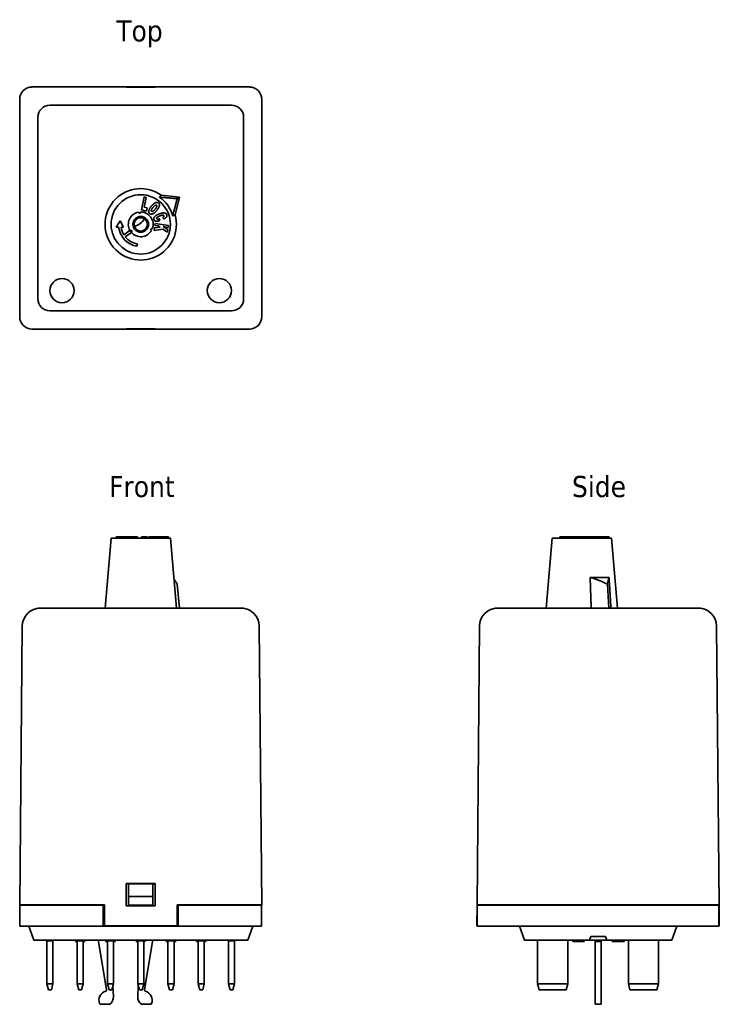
# Model space of a CAD drawing. Header units: millimetres. Extents: x 40 to 156, y 82 to 245.
import ezdxf

# ---------------------------------------------------------------- set-up
doc = ezdxf.new("R2010")
doc.units = ezdxf.units.MM
doc.layers.add('Symbol (ISO)', color=7, linetype='Continuous', lineweight=25)
doc.layers.add('Visible (ISO)', color=7, linetype='Continuous', lineweight=35)
doc.styles.add('Label Text (ISO)', font='TAHOMA.TTF')

msp = doc.modelspace()

# ---------------------------------------------------------------- linework, layer by layer
at = {"layer": 'Visible (ISO)'}
for p, q in [((42.24, 233.49), (54.24, 233.49)), ((66.24, 233.52), (54.24, 233.52)), ((54.24, 233.52), (54.24, 233.49)), ((57.84, 233.49), (62.64, 233.49)), ((57.84, 233.46), (57.84, 233.49)), ((62.64, 233.46), (57.84, 233.46)), ((62.64, 233.49), (62.64, 233.46)), ((66.24, 233.49), (66.24, 233.52)), ((66.24, 233.49), (78.24, 233.49)), ((40.24, 231.49), (40.24, 195.49)), ((80.24, 231.49), (80.24, 195.49)), ((45.24, 230.49), (75.24, 230.49)), ((43.24, 198.49), (43.24, 228.49)), ((77.24, 228.49), (77.24, 198.49)), ((60.34, 213.17), (60.8, 215.32)), ((61.14, 215.25), (60.79, 213.63)), ((60.8, 215.32), (61.14, 215.25)), ((63.63, 215.62), (66.62, 215.28)), ((66.62, 215.28), (65.93, 212.36)), ((66.27, 215.04), (66.62, 215.28)), ((61.2, 212.99), (60.34, 213.17)), ((60.79, 213.63), (61.31, 213.52)), ((61.31, 213.52), (61.2, 212.99)), ((63.37, 211.71), (63.31, 211.37)), ((64.08, 211.68), (63.85, 211.91)), ((56.2, 210.35), (56.82, 211.38)), ((56.59, 210.34), (56.2, 210.35)), ((56.82, 211.38), (57.4, 210.33)), ((57.4, 210.33), (57, 210.33)), ((62.47, 209.8), (62.53, 210.21)), ((63.89, 210), (62.47, 209.8)), ((62.53, 210.21), (63.46, 210.3)), ((62.59, 210.61), (62.65, 210.95)), ((63.12, 210.53), (62.59, 210.61)), ((62.65, 210.95), (64.82, 210.62)), ((63.46, 210.3), (63.12, 210.53)), ((64.65, 209.48), (63.89, 210)), ((64.77, 210.28), (63.95, 210.41)), ((63.95, 210.41), (64.72, 209.93)), ((64.72, 209.93), (64.65, 209.48)), ((64.82, 210.62), (64.77, 210.28)), ((57.46, 209.06), (58.46, 209.77)), ((58.69, 209.45), (57.69, 208.74)), ((59.69, 207.56), (59.62, 207.16)), ((75.24, 196.49), (45.24, 196.49)), ((54.24, 193.49), (42.24, 193.49)), ((54.24, 193.49), (54.24, 193.46)), ((66.24, 193.46), (54.24, 193.46)), ((57.84, 193.52), (62.64, 193.52)), ((57.84, 193.48), (57.84, 193.52)), ((62.64, 193.48), (57.84, 193.48)), ((62.64, 193.52), (62.64, 193.48)), ((78.24, 193.49), (66.24, 193.49)), ((66.24, 193.46), (66.24, 193.49)), ((55.34, 158.95), (54.34, 147.35)), ((55.34, 158.95), (65.14, 158.95)), ((56.59, 159.15), (56.2, 159.15)), ((56.2, 158.95), (56.2, 159.15)), ((56.59, 159.15), (59.62, 159.15)), ((56.59, 158.95), (56.59, 159.15)), ((59.69, 159.15), (59.62, 159.15)), ((59.62, 158.95), (59.62, 159.15)), ((59.69, 158.95), (59.69, 159.15)), ((61.2, 159.15), (60.34, 159.15)), ((60.34, 158.95), (60.34, 159.15)), ((61.31, 159.15), (61.2, 159.15)), ((61.2, 158.95), (61.2, 159.15)), ((61.31, 158.95), (61.31, 159.15)), ((61.56, 158.95), (61.56, 159.15)), ((62.39, 158.95), (62.39, 159.15)), ((63.89, 159.15), (62.47, 159.15)), ((62.47, 158.95), (62.47, 159.15)), ((64.65, 159.15), (63.89, 159.15)), ((63.89, 158.95), (63.89, 159.15)), ((64.72, 159.15), (64.65, 159.15)), ((64.65, 158.95), (64.65, 159.15)), ((64.77, 159.15), (64.72, 159.15)), ((64.72, 158.95), (64.72, 159.15)), ((64.77, 158.95), (64.77, 159.15)), ((64.82, 159.15), (64.77, 159.15)), ((64.82, 158.95), (64.82, 159.15)), ((65.14, 158.95), (66.14, 147.35)), ((128.2, 158.95), (127.2, 147.35)), ((128.2, 158.95), (138, 158.95)), ((129.87, 159.15), (129.47, 159.15)), ((129.47, 158.95), (129.47, 159.15)), ((131.05, 159.15), (129.87, 159.15)), ((129.87, 158.95), (129.87, 159.15)), ((131.05, 158.95), (131.05, 159.15)), ((131.76, 159.15), (131.05, 159.15)), ((131.8, 159.15), (131.76, 159.15)), ((131.76, 158.95), (131.76, 159.15)), ((132.24, 159.15), (131.8, 159.15)), ((131.8, 158.95), (131.8, 159.15)), ((132.59, 159.15), (132.24, 159.15)), ((132.24, 158.95), (132.24, 159.15)), ((132.59, 158.95), (132.59, 159.15)), ((132.93, 159.15), (132.59, 159.15)), ((133.26, 159.15), (132.93, 159.15)), ((132.93, 158.95), (132.93, 159.15)), ((133.26, 158.95), (133.26, 159.15)), ((133.62, 159.15), (133.26, 159.15)), ((133.62, 158.95), (133.62, 159.15)), ((133.68, 158.95), (133.68, 159.15)), ((133.99, 159.15), (133.68, 159.15)), ((133.99, 158.95), (133.99, 159.15)), ((134.99, 158.95), (134.99, 159.15)), ((137.56, 159.15), (136.73, 159.15)), ((136.73, 158.95), (136.73, 159.15)), ((137.56, 158.95), (137.56, 159.15)), ((137.63, 159.15), (137.56, 159.15)), ((137.63, 158.95), (137.63, 159.15)), ((138, 158.95), (139, 147.35)), ((66.27, 151.35), (66.62, 147.35)), ((137.61, 152.46), (134.49, 152.46)), ((137.35, 151.35), (137.6, 147.35)), ((43.24, 147.35), (45.24, 147.35)), ((43.24, 147.35), (43.24, 147.35)), ((43.66, 147.35), (43.24, 147.35)), ((44.03, 147.35), (43.66, 147.35)), ((45.24, 147.35), (44.03, 147.35)), ((75.24, 147.35), (45.24, 147.35)), ((75.24, 147.35), (45.24, 147.35)), ((75.24, 147.35), (77.24, 147.35)), ((76.46, 147.35), (75.24, 147.35)), ((76.83, 147.35), (76.46, 147.35)), ((77.24, 147.35), (76.83, 147.35)), ((77.24, 147.35), (77.24, 147.35)), ((118.8, 147.35), (120.8, 147.35)), ((119.21, 147.35), (118.8, 147.35)), ((118.8, 147.35), (118.8, 147.35)), ((119.58, 147.35), (119.21, 147.35)), ((120.8, 147.35), (119.58, 147.35)), ((150.8, 147.35), (120.8, 147.35)), ((150.8, 147.35), (120.8, 147.35)), ((150.8, 147.35), (152.8, 147.35)), ((152.01, 147.35), (150.8, 147.35)), ((152.39, 147.35), (152.01, 147.35)), ((152.8, 147.35), (152.39, 147.35)), ((152.8, 147.35), (152.8, 147.35)), ((40.66, 144.38), (40.24, 98.35)), ((80.24, 98.35), (79.83, 144.38)), ((116.21, 144.38), (115.8, 98.35)), ((155.8, 98.35), (155.38, 144.38)), ((57.84, 101.85), (62.64, 101.85)), ((57.84, 98.15), (57.84, 101.85)), ((58.24, 101.8), (57.84, 101.8)), ((58.24, 101.8), (58.24, 99.72)), ((62.24, 101.8), (58.24, 101.8)), ((59.74, 101.85), (59.74, 101.8)), ((60.74, 101.8), (60.74, 101.85)), ((62.24, 99.72), (62.24, 101.8)), ((62.64, 101.8), (62.24, 101.8)), ((62.64, 101.85), (62.64, 98.15)), ((58.24, 99.72), (58.24, 98.3)), ((62.24, 99.72), (58.24, 99.72)), ((62.24, 98.3), (62.24, 99.72)), ((40.75, 98.35), (40.24, 98.35)), ((40.29, 98.3), (43.29, 98.3)), ((40.29, 94.8), (40.29, 98.3)), ((42.24, 98.35), (40.91, 98.35)), ((41.99, 98.3), (41.99, 98.35)), ((54.24, 98.35), (42.24, 98.35)), ((54.04, 98.3), (43.29, 98.3)), ((54.04, 94.8), (54.04, 98.3)), ((54.24, 98.35), (54.24, 94.85)), ((62.64, 98.15), (57.84, 98.15)), ((62.24, 98.3), (58.24, 98.3)), ((58.24, 98.15), (58.24, 98.3)), ((62.24, 98.3), (62.24, 98.15)), ((78.24, 98.35), (66.24, 98.35)), ((66.24, 94.85), (66.24, 98.35)), ((77.19, 98.3), (66.44, 98.3)), ((66.44, 94.8), (66.44, 98.3)), ((77.19, 98.3), (80.19, 98.3)), ((79.58, 98.35), (78.24, 98.35)), ((78.49, 98.3), (78.49, 98.35)), ((80.24, 98.35), (79.73, 98.35)), ((80.19, 94.8), (80.19, 98.3)), ((115.77, 94.85), (115.8, 98.35)), ((116.31, 98.35), (115.8, 98.35)), ((115.85, 98.3), (118.85, 98.3)), ((115.85, 94.8), (115.85, 98.3)), ((117.8, 98.35), (116.46, 98.35)), ((117.3, 98.35), (117.3, 98.3)), ((117.55, 98.3), (117.55, 98.35)), ((153.8, 98.35), (117.8, 98.35)), ((152.75, 98.3), (118.85, 98.3)), ((152.75, 98.3), (155.75, 98.3)), ((155.13, 98.35), (153.8, 98.35)), ((154.05, 98.3), (154.05, 98.35)), ((154.3, 98.3), (154.3, 98.35)), ((155.8, 98.35), (155.29, 98.35)), ((155.75, 94.8), (155.75, 98.3)), ((155.8, 98.35), (155.83, 94.85)), ((43.29, 94.8), (40.29, 94.8)), ((41.74, 94.8), (42.58, 92.5)), ((43.29, 94.8), (54.04, 94.8)), ((66.44, 94.8), (54.04, 94.8)), ((66.24, 94.85), (54.24, 94.85)), ((66.44, 94.8), (77.19, 94.8)), ((80.19, 94.8), (77.19, 94.8)), ((78.74, 94.8), (77.91, 92.5)), ((115.85, 94.85), (115.77, 94.85)), ((118.85, 94.8), (115.85, 94.8)), ((118.85, 94.8), (152.75, 94.8)), ((122.8, 94.8), (123.63, 92.5)), ((148.8, 94.8), (147.96, 92.5)), ((155.75, 94.8), (152.75, 94.8)), ((155.83, 94.85), (155.75, 94.85)), ((134.36, 92.5), (134.58, 93.1)), ((134.58, 93.1), (137.02, 93.1)), ((137.02, 93.1), (137.24, 92.5)), ((43.24, 92.5), (42.58, 92.5)), ((43.24, 92.5), (77.24, 92.5)), ((44.74, 92.41), (44.74, 92.5)), ((44.74, 92.41), (44.74, 85.3)), ((44.74, 92.41), (45.74, 92.41)), ((45.74, 92.5), (45.74, 92.41)), ((45.74, 85.3), (45.74, 92.41)), ((49.46, 92.5), (49.46, 92.3)), ((49.55, 92.5), (49.55, 92.3)), ((49.74, 92.3), (49.55, 92.3)), ((49.74, 92.41), (49.74, 92.5)), ((49.74, 92.41), (49.74, 85.3)), ((49.74, 92.41), (50.74, 92.41)), ((50.74, 92.5), (50.74, 92.41)), ((50.74, 85.3), (50.74, 92.41)), ((50.93, 92.3), (50.74, 92.3)), ((50.93, 92.5), (50.93, 92.3)), ((51.03, 92.5), (51.03, 92.3)), ((53.29, 92.5), (53.29, 92.3)), ((54.61, 84.28), (53.29, 92.3)), ((54.48, 92.5), (54.48, 92.3)), ((54.56, 92.5), (54.56, 92.3)), ((54.74, 92.3), (54.56, 92.3)), ((54.74, 92.41), (54.74, 92.5)), ((54.74, 92.41), (54.74, 85.3)), ((54.74, 92.41), (55.74, 92.41)), ((55.74, 92.5), (55.74, 92.41)), ((55.74, 85.3), (55.74, 92.41)), ((56.01, 92.3), (55.74, 92.3)), ((56.01, 92.5), (56.01, 92.3)), ((56.02, 92.5), (56.02, 92.3)), ((59.46, 92.5), (59.46, 92.3)), ((59.49, 92.5), (59.49, 92.3)), ((59.74, 92.3), (59.49, 92.3)), ((59.74, 92.41), (59.74, 92.5)), ((59.74, 92.41), (59.74, 85.3)), ((59.74, 92.41), (60.74, 92.41)), ((60.74, 92.5), (60.74, 92.41)), ((60.74, 85.3), (60.74, 92.41)), ((60.82, 92.3), (60.74, 92.3)), ((60.82, 92.5), (60.82, 92.3)), ((60.99, 92.3), (60.82, 92.3)), ((62.19, 92.3), (60.87, 84.28)), ((60.99, 92.5), (60.99, 92.3)), ((62.19, 92.5), (62.19, 92.3)), ((64.46, 92.5), (64.46, 92.3)), ((64.46, 92.5), (64.46, 92.3)), ((64.48, 92.5), (64.48, 92.3)), ((64.68, 92.3), (64.48, 92.3)), ((64.68, 92.5), (64.68, 92.3)), ((64.74, 92.41), (64.74, 92.5)), ((64.74, 92.41), (64.74, 85.3)), ((64.74, 92.41), (65.74, 92.41)), ((65.74, 92.5), (65.74, 92.41)), ((65.74, 85.3), (65.74, 92.41)), ((66.02, 92.5), (66.02, 92.3)), ((66.02, 92.5), (66.02, 92.3)), ((69.48, 92.5), (69.48, 92.3)), ((69.49, 92.3), (69.48, 92.3)), ((69.49, 92.5), (69.49, 92.3)), ((69.64, 92.3), (69.49, 92.3)), ((69.64, 92.5), (69.64, 92.3)), ((69.74, 92.3), (69.64, 92.3)), ((69.74, 92.41), (69.74, 92.5)), ((69.74, 92.41), (69.74, 85.3)), ((69.74, 92.41), (70.74, 92.41)), ((70.74, 92.5), (70.74, 92.41)), ((70.74, 85.3), (70.74, 92.41)), ((70.79, 92.3), (70.74, 92.3)), ((70.79, 92.5), (70.79, 92.3)), ((71, 92.5), (71, 92.3)), ((71.01, 92.5), (71.01, 92.3)), ((74.74, 92.41), (74.74, 92.5)), ((74.74, 92.41), (74.74, 85.3)), ((74.74, 92.41), (75.74, 92.41)), ((75.74, 92.5), (75.74, 92.41)), ((75.74, 85.3), (75.74, 92.41)), ((77.91, 92.5), (77.24, 92.5)), ((124.3, 92.5), (123.63, 92.5)), ((124.3, 92.5), (134.36, 92.5)), ((125.8, 85.3), (125.8, 92.41)), ((130.8, 92.41), (130.8, 85.3)), ((131.65, 92.5), (131.65, 92.3)), ((131.96, 92.5), (131.96, 92.3)), ((132.11, 92.3), (131.96, 92.3)), ((132.11, 92.5), (132.11, 92.3)), ((132.38, 92.3), (132.11, 92.3)), ((132.38, 92.5), (132.38, 92.3)), ((132.77, 92.5), (132.77, 92.3)), ((133.08, 92.5), (133.08, 92.3)), ((133.24, 92.3), (133.08, 92.3)), ((133.24, 92.5), (133.24, 92.3)), ((133.51, 92.3), (133.24, 92.3)), ((133.51, 92.5), (133.51, 92.3)), ((137.24, 92.5), (134.36, 92.5)), ((135.3, 92.5), (135.3, 92.3)), ((135.3, 92.3), (136.3, 92.3)), ((135.3, 92.3), (135.3, 84.28)), ((136.3, 92.5), (136.3, 92.3)), ((136.3, 84.28), (136.3, 92.3)), ((137.24, 92.5), (147.3, 92.5)), ((138.15, 92.5), (138.15, 92.3)), ((138.46, 92.5), (138.46, 92.3)), ((138.61, 92.3), (138.46, 92.3)), ((138.61, 92.5), (138.61, 92.3)), ((138.88, 92.3), (138.61, 92.3)), ((138.88, 92.5), (138.88, 92.3)), ((139.13, 92.5), (139.13, 92.3)), ((139.16, 92.5), (139.16, 92.3)), ((139.19, 92.5), (139.19, 92.3)), ((140.02, 92.5), (140.02, 92.3)), ((140.08, 92.3), (140.02, 92.3)), ((140.08, 92.5), (140.08, 92.3)), ((140.09, 92.5), (140.09, 92.3)), ((140.8, 85.3), (140.8, 92.41)), ((145.8, 92.41), (145.8, 85.3)), ((147.96, 92.5), (147.3, 92.5)), ((45.74, 85.3), (44.74, 85.3)), ((45.01, 84.3), (44.74, 85.3)), ((45.74, 85.3), (45.48, 84.3)), ((50.74, 85.3), (49.74, 85.3)), ((50.01, 84.3), (49.74, 85.3)), ((50.74, 85.3), (50.48, 84.3)), ((55.74, 85.3), (54.74, 85.3)), ((55.01, 84.3), (54.74, 85.3)), ((55.74, 85.3), (55.48, 84.3)), ((55.65, 84.97), (55.74, 83.18)), ((60.74, 85.3), (59.74, 85.3)), ((60.01, 84.3), (59.74, 85.3)), ((59.75, 83.18), (59.83, 84.97)), ((60.74, 85.3), (60.48, 84.3)), ((65.74, 85.3), (64.74, 85.3)), ((65.01, 84.3), (64.74, 85.3)), ((65.74, 85.3), (65.48, 84.3)), ((70.74, 85.3), (69.74, 85.3)), ((70.01, 84.3), (69.74, 85.3)), ((70.74, 85.3), (70.48, 84.3)), ((75.74, 85.3), (74.74, 85.3)), ((75.01, 84.3), (74.74, 85.3)), ((75.74, 85.3), (75.48, 84.3)), ((125.8, 85.3), (126.07, 84.3)), ((130.8, 85.3), (125.8, 85.3)), ((130.53, 84.3), (130.8, 85.3)), ((145.8, 85.3), (140.8, 85.3)), ((141.07, 84.3), (140.8, 85.3)), ((145.53, 84.3), (145.8, 85.3)), ((45.01, 84.3), (45.48, 84.3)), ((50.01, 84.3), (50.48, 84.3)), ((55.01, 84.3), (55.48, 84.3)), ((60.01, 84.3), (60.48, 84.3)), ((65.01, 84.3), (65.48, 84.3)), ((70.01, 84.3), (70.48, 84.3)), ((75.01, 84.3), (75.48, 84.3)), ((126.07, 84.3), (130.53, 84.3)), ((135.3, 84.28), (135.3, 84.05)), ((135.3, 82.02), (135.3, 84.05)), ((136.3, 84.05), (136.3, 84.28)), ((136.3, 84.05), (136.3, 82.02)), ((141.07, 84.3), (145.53, 84.3)), ((55.14, 81.9), (53.64, 81.9)), ((61.84, 81.9), (60.34, 81.9)), ((135.3, 81.9), (135.3, 82.02)), ((135.3, 81.9), (136.3, 81.9)), ((136.3, 82.02), (136.3, 81.9))]:
    msp.add_line(p, q, dxfattribs=at)
for centre, radius in [((60.24, 210.79), 4.9), ((60.24, 210.79), 1.3), ((60.24, 210.79), 1.1), ((47.24, 199.84), 2), ((73.24, 199.84), 2)]:
    msp.add_circle(centre, radius, dxfattribs=at)
for centre, radius, start, end in [((45.24, 228.49), 2, 90, 180), ((75.24, 228.49), 2, 0, 90), ((60.24, 210.79), 5.9, 55.0025, 15.4231), ((60.24, 210.79), 5.46, 14.7718, 55.6538), ((60.24, 210.79), 2.05, 100.8048, 209.614), ((58.24, 213.49), 3.2, 287.4245, 325.6333), ((60.06, 212.83), 0.2, 188.0088, 2.4168), ((60.24, 210.79), 2.05, 340.8048, 89.6207), ((60.24, 210.79), 3.68, 186.9383, 260.2128), ((60.24, 210.79), 3.28, 187.9385, 211.7128), ((62.1, 209.93), 0.2, 68.0088, 242.4168), ((60.24, 210.79), 3.28, 218.7127, 260.2128), ((58.58, 209.61), 0.2, 305.2128, 125.2128), ((60.24, 210.79), 2.05, 209.614, 220.8115), ((60.24, 210.79), 2.05, 220.8115, 329.6207), ((45.24, 198.49), 2, 180, 270), ((75.24, 198.49), 2, 270, 0), ((43.66, 144.35), 3, 90, 179.4863), ((76.83, 144.35), 3, 0.5137, 90), ((119.21, 144.35), 3, 90, 179.4863), ((152.39, 144.35), 3, 0.5137, 90), ((126.6, 93.3), 1.2, 221.8103, 228.1897), ((130, 93.3), 1.2, 311.8103, 318.1897), ((141.6, 93.3), 1.2, 221.8103, 228.1897), ((145, 93.3), 1.2, 311.8103, 318.1897), ((54.84, 82.6), 1.5, 104.6073, 202.6199), ((54.41, 84.25), 0.2, 284.6073, 9.334), ((54.24, 83.1), 1.5, 306.8699, 2.8207), ((61.24, 83.1), 1.5, 177.1793, 233.1301), ((61.07, 84.25), 0.2, 170.666, 255.3927), ((60.64, 82.6), 1.5, 337.3801, 75.3927), ((53.64, 82.1), 0.2, 202.6199, 270), ((61.84, 82.1), 0.2, 270, 337.3801)]:
    msp.add_arc(centre, radius, start, end, dxfattribs=at)
for centre, major_axis, start_param, end_param in [((42.24, 231.49), (-1.41, 1.41), 0.055872, 0.785358), ((42.24, 231.49), (-1.41, 1.41), 5.497827, 6.227313), ((78.24, 231.49), (1.41, 1.41), 0.055872, 0.785358), ((78.24, 231.49), (1.41, 1.41), 5.497827, 6.227313), ((42.24, 195.49), (-1.41, -1.41), 5.497827, 6.227313), ((78.24, 195.49), (1.41, -1.41), 0.055872, 0.785358), ((42.24, 195.49), (-1.41, -1.41), 0.055872, 0.785358), ((78.24, 195.49), (1.41, -1.41), 5.497827, 6.227313)]:
    msp.add_ellipse(centre, major_axis=major_axis, ratio=0.99992, start_param=start_param, end_param=end_param, dxfattribs=at)
for points, degree, knots in [([(40.83, 232.9), (40.81, 232.89), (40.8, 232.87), (40.77, 232.84), (40.76, 232.83), (40.75, 232.82)], 3, [0.15375078, 0.15375078, 0.15375078, 0.15375078, 0.15986682, 0.15986682, 0.16481013, 0.16481013, 0.16481013, 0.16481013]), ([(40.91, 232.98), (40.9, 232.97), (40.89, 232.96), (40.86, 232.93), (40.84, 232.92), (40.83, 232.9)], 3, [0.44787691, 0.44787691, 0.44787691, 0.44787691, 0.45282021, 0.45282021, 0.45893626, 0.45893626, 0.45893626, 0.45893626]), ([(79.66, 232.9), (79.64, 232.92), (79.63, 232.93), (79.6, 232.96), (79.59, 232.97), (79.58, 232.98)], 3, [0.76643376, 0.76643376, 0.76643376, 0.76643376, 0.77254995, 0.77254995, 0.77749326, 0.77749326, 0.77749326, 0.77749326]), ([(79.73, 232.82), (79.72, 232.83), (79.71, 232.84), (79.69, 232.87), (79.67, 232.89), (79.66, 232.9)], 3, [1.06056783, 1.06056783, 1.06056783, 1.06056783, 1.06551114, 1.06551114, 1.07162733, 1.07162733, 1.07162733, 1.07162733]), ([(40.75, 194.15), (40.76, 194.14), (40.77, 194.13), (40.8, 194.1), (40.81, 194.09), (40.83, 194.07)], 3, [1.06056783, 1.06056783, 1.06056783, 1.06056783, 1.06551114, 1.06551114, 1.07162733, 1.07162733, 1.07162733, 1.07162733]), ([(40.83, 194.07), (40.84, 194.06), (40.86, 194.04), (40.89, 194.02), (40.9, 194.01), (40.91, 194)], 3, [0.76643376, 0.76643376, 0.76643376, 0.76643376, 0.77254995, 0.77254995, 0.77749326, 0.77749326, 0.77749326, 0.77749326]), ([(79.58, 194), (79.59, 194.01), (79.6, 194.02), (79.63, 194.04), (79.64, 194.06), (79.66, 194.07)], 3, [0.44787691, 0.44787691, 0.44787691, 0.44787691, 0.45282021, 0.45282021, 0.45893626, 0.45893626, 0.45893626, 0.45893626]), ([(79.66, 194.07), (79.67, 194.09), (79.69, 194.1), (79.71, 194.13), (79.72, 194.14), (79.73, 194.15)], 3, [0.15375078, 0.15375078, 0.15375078, 0.15375078, 0.15986682, 0.15986682, 0.16481013, 0.16481013, 0.16481013, 0.16481013]), ([(61.73, 159.15), (61.58, 159.15), (61.56, 159.15), (61.56, 159.15)], 2, [0, 0, 0, 1, 1.146726, 1.146726, 1.146726]), ([(62.39, 159.15), (62.21, 159.15), (61.87, 159.15), (61.73, 159.15)], 2, [1.130823, 1.130823, 1.130823, 2, 3, 3, 3]), ([(134.99, 159.15), (134.99, 159.15), (134.95, 159.15), (134.7, 159.15)], 2, [0.861523, 0.861523, 0.861523, 1, 2, 2, 2]), ([(40.75, 98.35), (40.76, 98.35), (40.77, 98.35), (40.8, 98.35), (40.81, 98.35), (40.83, 98.35)], 3, [1.06056783, 1.06056783, 1.06056783, 1.06056783, 1.06551114, 1.06551114, 1.07162733, 1.07162733, 1.07162733, 1.07162733]), ([(40.83, 98.35), (40.84, 98.35), (40.86, 98.35), (40.89, 98.35), (40.9, 98.35), (40.91, 98.35)], 3, [0.76643376, 0.76643376, 0.76643376, 0.76643376, 0.77254995, 0.77254995, 0.77749326, 0.77749326, 0.77749326, 0.77749326]), ([(79.58, 98.35), (79.59, 98.35), (79.6, 98.35), (79.63, 98.35), (79.64, 98.35), (79.66, 98.35)], 3, [0.44787691, 0.44787691, 0.44787691, 0.44787691, 0.45282021, 0.45282021, 0.45893626, 0.45893626, 0.45893626, 0.45893626]), ([(79.66, 98.35), (79.67, 98.35), (79.69, 98.35), (79.71, 98.35), (79.72, 98.35), (79.73, 98.35)], 3, [0.15375078, 0.15375078, 0.15375078, 0.15375078, 0.15986682, 0.15986682, 0.16481013, 0.16481013, 0.16481013, 0.16481013]), ([(116.31, 98.35), (116.32, 98.35), (116.33, 98.35), (116.35, 98.35), (116.37, 98.35), (116.38, 98.35)], 3, [0.44787691, 0.44787691, 0.44787691, 0.44787691, 0.45282021, 0.45282021, 0.45893626, 0.45893626, 0.45893626, 0.45893626]), ([(116.38, 98.35), (116.4, 98.35), (116.41, 98.35), (116.44, 98.35), (116.45, 98.35), (116.46, 98.35)], 3, [0.15375078, 0.15375078, 0.15375078, 0.15375078, 0.15986682, 0.15986682, 0.16481013, 0.16481013, 0.16481013, 0.16481013]), ([(155.13, 98.35), (155.14, 98.35), (155.16, 98.35), (155.18, 98.35), (155.2, 98.35), (155.21, 98.35)], 3, [1.06056783, 1.06056783, 1.06056783, 1.06056783, 1.06551114, 1.06551114, 1.07162733, 1.07162733, 1.07162733, 1.07162733]), ([(155.21, 98.35), (155.23, 98.35), (155.24, 98.35), (155.27, 98.35), (155.28, 98.35), (155.29, 98.35)], 3, [0.76643376, 0.76643376, 0.76643376, 0.76643376, 0.77254995, 0.77254995, 0.77749326, 0.77749326, 0.77749326, 0.77749326]), ([(49.55, 92.3), (49.53, 92.3), (49.5, 92.3), (49.48, 92.3), (49.46, 92.3), (49.46, 92.3)], 3, [-0.08751207, -0.08751207, -0.08751207, -0.08751207, -0.03213968, -0.03213968, 0, 0, 0, 0]), ([(51.03, 92.3), (51.03, 92.3), (51.01, 92.3), (50.98, 92.3), (50.96, 92.3), (50.93, 92.3)], 3, [-0.04628431, -0.04628431, -0.04628431, -0.04628431, -0.0192821, -0.0192821, 0, 0, 0, 0]), ([(54.56, 92.3), (54.53, 92.3), (54.52, 92.3), (54.49, 92.3), (54.48, 92.3), (54.48, 92.3)], 3, [-0.07575972, -0.07575972, -0.07575972, -0.07575972, -0.02935871, -0.02935871, 0, 0, 0, 0]), ([(59.49, 92.3), (59.49, 92.3), (59.49, 92.3), (59.48, 92.3), (59.46, 92.3), (59.46, 92.3)], 3, [-0.02913872, -0.02913872, -0.02913872, -0.02913872, -0.02875263, -0.02875263, 0, 0, 0, 0]), ([(64.48, 92.3), (64.48, 92.3), (64.47, 92.3), (64.47, 92.3), (64.46, 92.3), (64.46, 92.3)], 3, [-0.05508981, -0.05508981, -0.05508981, -0.05508981, -0.01261077, -0.01261077, 0, 0, 0, 0]), ([(66.02, 92.3), (66.02, 92.3), (66.02, 92.3), (66, 92.3), (65.99, 92.3), (65.95, 92.3), (65.92, 92.3), (65.88, 92.3)], 3, [-0.0318597, -0.0318597, -0.0318597, -0.0318597, -0.02471695, -0.02471695, -0.01611124, -0.01611124, 0, 0, 0, 0]), ([(71, 92.3), (70.98, 92.3), (70.96, 92.3), (70.92, 92.3), (70.9, 92.3), (70.87, 92.3), (70.86, 92.3), (70.84, 92.3), (70.82, 92.3), (70.79, 92.3), (70.79, 92.3), (70.79, 92.3)], 3, [-0.09896045, -0.09896045, -0.09896045, -0.09896045, -0.0750712, -0.0750712, -0.05445171, -0.05445171, -0.03210432, -0.03210432, -0.01922608, -0.01922608, 0, 0, 0, 0]), ([(131.96, 92.3), (131.96, 92.3), (131.95, 92.3), (131.94, 92.3), (131.94, 92.3), (131.92, 92.3), (131.91, 92.3), (131.89, 92.3), (131.87, 92.3), (131.78, 92.3), (131.71, 92.3), (131.65, 92.3)], 3, [-0.09896045, -0.09896045, -0.09896045, -0.09896045, -0.0750712, -0.0750712, -0.05445171, -0.05445171, -0.03210432, -0.03210432, -0.01922608, -0.01922608, 0, 0, 0, 0]), ([(132.53, 92.3), (132.49, 92.3), (132.46, 92.3), (132.41, 92.3), (132.39, 92.3), (132.38, 92.3)], 3, [-0.0318597, -0.0318597, -0.0318597, -0.0318597, -0.02471695, -0.02471695, -0.02150391, -0.02150391, -0.02150391, -0.02150391]), ([(132.77, 92.3), (132.76, 92.3), (132.74, 92.3), (132.68, 92.3), (132.62, 92.3), (132.53, 92.3)], 3, [-0.04134881, -0.04134881, -0.04134881, -0.04134881, -0.0267443, -0.0267443, 0, 0, 0, 0]), ([(133.08, 92.3), (133.08, 92.3), (133.08, 92.3), (133.07, 92.3), (133.06, 92.3), (133.05, 92.3), (133.03, 92.3), (133.01, 92.3), (132.99, 92.3), (132.9, 92.3), (132.84, 92.3), (132.77, 92.3)], 3, [-0.09896045, -0.09896045, -0.09896045, -0.09896045, -0.0750712, -0.0750712, -0.05445171, -0.05445171, -0.03210432, -0.03210432, -0.01922608, -0.01922608, 0, 0, 0, 0]), ([(138.46, 92.3), (138.46, 92.3), (138.45, 92.3), (138.44, 92.3), (138.44, 92.3), (138.42, 92.3), (138.41, 92.3), (138.39, 92.3), (138.37, 92.3), (138.28, 92.3), (138.21, 92.3), (138.15, 92.3)], 3, [-0.09896045, -0.09896045, -0.09896045, -0.09896045, -0.0750712, -0.0750712, -0.05445171, -0.05445171, -0.03210432, -0.03210432, -0.01922608, -0.01922608, 0, 0, 0, 0]), ([(139.05, 92.3), (139.01, 92.3), (138.97, 92.3), (138.92, 92.3), (138.9, 92.3), (138.88, 92.3)], 3, [-0.05426751, -0.05426751, -0.05426751, -0.05426751, -0.04746039, -0.04746039, -0.04421096, -0.04421096, -0.04421096, -0.04421096]), ([(139.57, 92.3), (139.5, 92.3), (139.43, 92.3), (139.33, 92.3), (139.25, 92.3), (139.19, 92.3)], 3, [-0.06810404, -0.06810404, -0.06810404, -0.06810404, -0.020358, -0.020358, 0, 0, 0, 0]), ([(140.02, 92.3), (140.02, 92.3), (140.02, 92.3), (140.01, 92.3), (140, 92.3), (139.97, 92.3), (139.94, 92.3), (139.88, 92.3), (139.84, 92.3), (139.71, 92.3), (139.64, 92.3), (139.57, 92.3)], 3, [-0.09448366, -0.09448366, -0.09448366, -0.09448366, -0.07854395, -0.07854395, -0.0638542, -0.0638542, -0.03998122, -0.03998122, -0.02102332, -0.02102332, 0, 0, 0, 0])]:
    msp.add_open_spline(points, degree=degree, knots=knots, dxfattribs=at)
for points, weights in [([(63.32, 215.29), (63.36, 215.33), (63.39, 215.36)], [1, 1.0000583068, 1]), ([(66.27, 215.04), (64.57, 215.18), (63.32, 215.29)], [1, 1.0294652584, 1]), ([(63.39, 215.36), (63.5, 215.49), (63.63, 215.62)], [1, 1.00068728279, 1]), ([(65.52, 212.18), (65.83, 213.39), (66.27, 215.04)], [1, 1.0294652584, 1]), ([(65.61, 212.22), (65.57, 212.2), (65.52, 212.18)], [1, 1.00005830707, 1]), ([(65.93, 212.36), (65.77, 212.28), (65.61, 212.22)], [1, 1.00068728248, 1]), ([(65.72, 152.21), (65.96, 151.88), (66.27, 151.35)], [1.01249030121, 1.02048027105, 1]), ([(134.49, 152.46), (135.7, 152.11), (137.35, 151.35)], [1, 1.0294652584, 1]), ([(134.53, 151.35), (134.51, 151.91), (134.49, 152.46)], [1, 1.00005830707, 1]), ([(134.67, 147.35), (134.59, 149.43), (134.53, 151.35)], [1, 1.00068728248, 1]), ([(137.35, 151.35), (137.49, 152.11), (137.61, 152.46)], [1, 1.0294652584, 1]), ([(137.61, 152.46), (137.64, 151.91), (137.68, 151.35)], [1, 1.0000583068, 1]), ([(137.68, 151.35), (137.8, 149.43), (137.93, 147.35)], [1, 1.00068728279, 1])]:
    msp.add_rational_spline(points, weights, degree=2, dxfattribs=at)
for points, degree in [([(61.73, 212.56), (61.58, 212.68), (61.55, 213.02), (61.76, 213.51), (62, 213.81)], 2), ([(62.04, 212.96), (61.96, 213.03), (62.05, 213.33), (62.26, 213.59)], 2), ([(62, 213.81), (62.35, 214.22), (62.96, 214.49), (63.17, 214.32)], 2), ([(62.64, 213.32), (62.4, 213.03), (62.13, 212.89), (62.04, 212.96)], 2), ([(62.26, 213.59), (62.48, 213.85), (62.76, 213.99), (62.84, 213.93)], 2), ([(62.84, 213.93), (62.92, 213.86), (62.84, 213.56), (62.64, 213.32)], 2), ([(63.17, 214.32), (63.38, 214.15), (63.23, 213.5), (62.89, 213.09)], 2), ([(62.89, 213.09), (62.65, 212.79), (62.23, 212.5), (61.87, 212.44), (61.73, 212.56)], 2), ([(62.42, 211.57), (62.36, 211.73), (62.47, 212.02), (62.9, 212.36), (63.29, 212.51)], 2), ([(63.31, 211.37), (63.06, 211.31), (62.7, 211.31), (62.47, 211.43), (62.42, 211.57)], 2), ([(63.41, 212.19), (63.07, 212.06), (62.86, 211.86), (62.89, 211.77)], 2), ([(62.89, 211.77), (62.93, 211.67), (63.16, 211.66), (63.37, 211.71)], 2), ([(63.29, 212.51), (63.8, 212.7), (64.45, 212.64), (64.54, 212.39)], 2), ([(63.83, 212.3), (63.69, 212.3), (63.41, 212.19)], 2), ([(64.07, 212.2), (64.03, 212.31), (63.83, 212.3)], 2), ([(63.85, 211.91), (63.94, 211.96), (63.98, 211.99)], 2), ([(63.98, 211.99), (64.04, 212.05), (64.09, 212.15), (64.07, 212.2)], 2), ([(64.54, 212.39), (64.62, 212.2), (64.39, 211.85), (64.08, 211.68)], 2), ([(62.42, 159.15), (62.39, 159.15), (62.39, 159.15)], 2), ([(62.47, 159.15), (62.44, 159.15), (62.42, 159.15)], 2), ([(133.68, 159.15), (133.62, 159.15), (133.62, 159.15)], 2), ([(134.7, 159.15), (134.51, 159.15), (134.16, 159.15), (133.99, 159.15)], 2), ([(135.4, 159.15), (135.13, 159.15), (134.99, 159.15)], 2), ([(136.63, 159.15), (136.46, 159.15), (135.81, 159.15), (135.4, 159.15)], 2), ([(136.73, 159.15), (136.73, 159.15), (136.63, 159.15)], 2), ([(56.02, 92.3), (56.02, 92.3), (56.02, 92.3), (56.01, 92.3)], 3), ([(64.46, 92.3), (64.46, 92.3), (64.46, 92.3), (64.46, 92.3)], 3), ([(64.74, 92.3), (64.72, 92.3), (64.69, 92.3), (64.68, 92.3)], 3), ([(65.88, 92.3), (65.84, 92.3), (65.79, 92.3), (65.74, 92.3)], 3), ([(66.02, 92.3), (66.02, 92.3), (66.02, 92.3), (66.02, 92.3)], 3), ([(71.01, 92.3), (71.01, 92.3), (71, 92.3), (71, 92.3)], 3), ([(139.13, 92.3), (139.1, 92.3), (139.08, 92.3), (139.05, 92.3)], 3), ([(139.16, 92.3), (139.14, 92.3), (139.13, 92.3), (139.13, 92.3)], 3), ([(139.19, 92.3), (139.18, 92.3), (139.17, 92.3), (139.16, 92.3)], 3), ([(140.09, 92.3), (140.09, 92.3), (140.09, 92.3), (140.08, 92.3)], 3)]:
    msp.add_open_spline(points, degree=degree, dxfattribs=at)

# ---------------------------------------------------------------- texts
at = {"layer": 'Symbol (ISO)', "char_height": 3.5, "attachment_point": 7, "style": 'Label Text (ISO)'}
for s, insert in [('Top', (56.2, 240.02)), ('Side', (131.49, 165.65))]:
    msp.add_mtext(s, dxfattribs=dict(at, insert=insert))
at = {"layer": 'Symbol (ISO)', "insert": (55.02, 165.65), "char_height": 3.5, "attachment_point": 7, "line_spacing_factor": 1.16, "style": 'Label Text (ISO)'}
msp.add_mtext('Front', dxfattribs=at)

doc.saveas('drawing.dxf')
